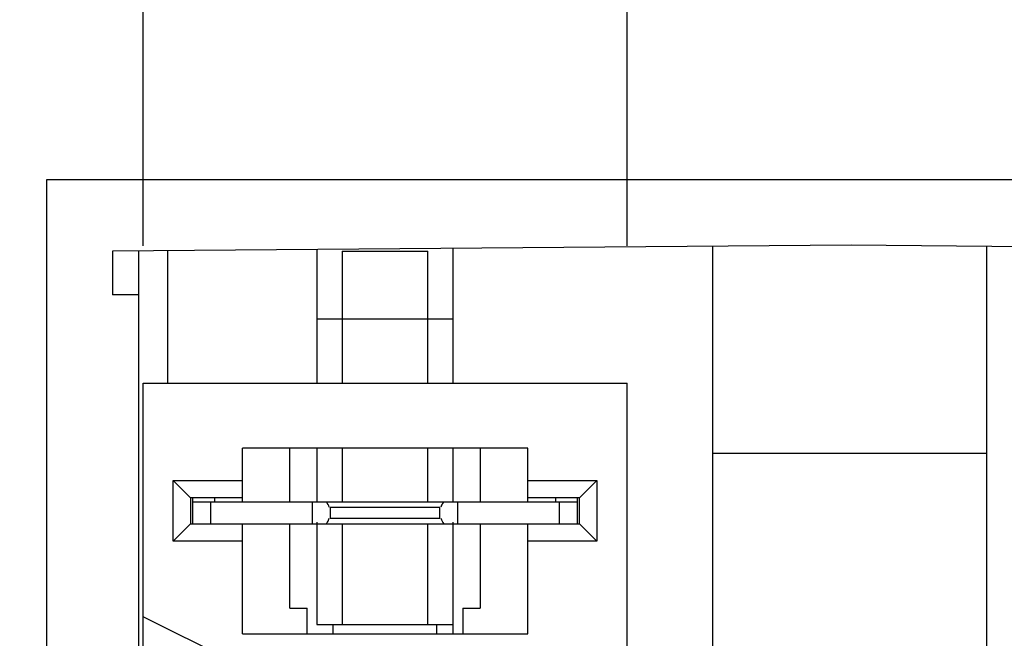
# Model space of a CAD drawing. Header units: inches. Extents: x 0 to 22, y 0 to 17.
# Tile 47 of 61: x 3.899 to 4.347, y 10.104 to 10.386. Entities that reach past the tile are written whole.
import ezdxf

# ---------------------------------------------------------------- set-up
doc = ezdxf.new("R2010")
doc.units = ezdxf.units.IN
doc.header["$LTSCALE"] = 1.21
doc.header["$MEASUREMENT"] = 0
doc.layers.get('0').update_dxf_attribs({"linetype": 'CONTINUOUS'})
doc.layers.add('DIMENSIONS', color=7, linetype='CONTINUOUS')
doc.styles.get("Standard").update_dxf_attribs({"font": 'txt', "width": 0.8})
doc.dimstyles.new('DIMSTYLE_1', dxfattribs={"dimtxt": 0.125, "dimasz": 0.18, "dimexe": 0.18, "dimexo": 0.0625, "dimgap": 0.09, "dimtad": 0, "dimtih": 1, "dimtoh": 1, "dimdec": 3, "dimzin": 4, "dimdsep": 46, "dimtxsty": 'STANDARD', "dimblk": '_FILLED', "dimblk1": '_FILLED', "dimblk2": '_FILLED', "dimcen": 0.09, "dimadec": 0, "dimazin": 0, "dimtp": 0.01, "dimtm": 0.01, "dimtfac": 1, "dimtdec": 3, "dimtofl": 0, "dimtmove": 0, "dimatfit": 3, "dimldrblk": '_FILLED', "dimfxl": 1, "dimtolj": 1, "dimtzin": 4, "dimarcsym": 0})

# ---------------------------------------------------------------- blocks, each defined once
blk = doc.blocks.new('*D4')
at = {"layer": 'DIMENSIONS', "color": 2, "linetype": 'CONTINUOUS'}
blk.add_line((4.59181, 10.28257), (4.59181, 11.65016), dxfattribs=at)
at = {"layer": 'DIMENSIONS', "color": 2, "linetype": 'CONTINUOUS', "insert": (4.52931, 11.71266), "char_height": 0.125, "width": 1.225, "attachment_point": 1, "rotation": 90, "line_spacing_factor": 0.9}
blk.add_mtext('.562{\\Ftxt.shx;\\W1.000000;\\H0.125000; }[14.28]', dxfattribs=at)
blk = doc.blocks.new('_FILLED')
at = {"color": 0, "linetype": 'BYBLOCK'}
blk.add_solid([(0, 0), (-1, 0.1736), (-1, -0.1736)], dxfattribs=at)
blk = doc.blocks.new('*D5')
at = {"layer": 'DIMENSIONS', "color": 2, "linetype": 'CONTINUOUS'}
blk.add_line((4.37134, 10.28257), (4.37134, 11.65016), dxfattribs=at)
at = {"layer": 'DIMENSIONS', "color": 2, "linetype": 'CONTINUOUS', "insert": (4.30884, 11.71266), "char_height": 0.125, "width": 1.125, "attachment_point": 1, "rotation": 90, "line_spacing_factor": 0.9}
blk.add_mtext('.342{\\Ftxt.shx;\\W1.000000;\\H0.125000; }[8.68]', dxfattribs=at)
blk = doc.blocks.new('*D6')
at = {"layer": 'DIMENSIONS', "color": 2, "linetype": 'CONTINUOUS'}
blk.add_line((4.17554, 10.28257), (4.17554, 11.65016), dxfattribs=at)
at = {"layer": 'DIMENSIONS', "color": 2, "linetype": 'CONTINUOUS', "insert": (4.11304, 11.71266), "char_height": 0.125, "width": 1.125, "attachment_point": 1, "rotation": 90, "line_spacing_factor": 0.9}
blk.add_mtext('.146{\\Ftxt.shx;\\W1.000000;\\H0.125000; }[3.71]', dxfattribs=at)
blk = doc.blocks.new('*D7')
at = {"layer": 'DIMENSIONS', "color": 2, "linetype": 'CONTINUOUS'}
for p, q in [((3.57582, 11.5461), (3.57582, 11.65016)), ((3.95507, 11.46477), (3.57582, 11.5461)), ((3.95507, 10.28257), (3.95507, 11.46477))]:
    blk.add_line(p, q, dxfattribs=at)
at = {"layer": 'DIMENSIONS', "color": 2, "linetype": 'CONTINUOUS', "insert": (3.51332, 11.71266), "char_height": 0.125, "width": 1.225, "attachment_point": 1, "rotation": 90, "line_spacing_factor": 0.9}
blk.add_mtext('-.075{\\Ftxt.shx;\\W1.000000;\\H0.125000; }[1.89]', dxfattribs=at)
blk = doc.blocks.new('*D13')
at = {"layer": 'DIMENSIONS', "color": 2, "linetype": 'CONTINUOUS'}
blk.add_line((3.89257, 10.22007), (3.4451, 10.22007), dxfattribs=at)
at = {"layer": 'DIMENSIONS', "color": 2, "linetype": 'CONTINUOUS', "insert": (3.3826, 10.28257), "char_height": 0.125, "width": 1.325, "attachment_point": 3, "line_spacing_factor": 0.9}
blk.add_mtext('-.871{\\Ftxt.shx;\\W1.000000;\\H0.125000; }[22.13]', dxfattribs=at)
blk = doc.blocks.new('*D14')
at = {"layer": 'DIMENSIONS', "color": 2, "linetype": 'CONTINUOUS'}
blk.add_line((3.96344, 7.38542), (3.4451, 7.38542), dxfattribs=at)
at = {"layer": 'DIMENSIONS', "color": 2, "linetype": 'CONTINUOUS', "insert": (3.3826, 7.44792), "char_height": 0.125, "width": 1.425, "attachment_point": 3, "line_spacing_factor": 0.9}
blk.add_mtext('-3.706{\\Ftxt.shx;\\W1.000000;\\H0.125000; }[94.13]', dxfattribs=at)
blk = doc.blocks.new('*D15')
at = {"layer": 'DIMENSIONS', "color": 2, "linetype": 'CONTINUOUS'}
blk.add_line((3.929, 6.86922), (3.4451, 6.86922), dxfattribs=at)
at = {"layer": 'DIMENSIONS', "color": 2, "linetype": 'CONTINUOUS', "insert": (3.3826, 6.93172), "char_height": 0.125, "width": 1.525, "attachment_point": 3, "line_spacing_factor": 0.9}
blk.add_mtext('-4.222{\\Ftxt.shx;\\W1.000000;\\H0.125000; }[107.24]', dxfattribs=at)
blk = doc.blocks.new('*D16')
at = {"layer": 'DIMENSIONS', "color": 2, "linetype": 'CONTINUOUS'}
blk.add_line((4.338, 6.26922), (3.4451, 6.26922), dxfattribs=at)
at = {"layer": 'DIMENSIONS', "color": 2, "linetype": 'CONTINUOUS', "insert": (3.3826, 6.33172), "char_height": 0.125, "width": 1.525, "attachment_point": 3, "line_spacing_factor": 0.9}
blk.add_mtext('-4.822{\\Ftxt.shx;\\W1.000000;\\H0.125000; }[122.48]', dxfattribs=at)
blk = doc.blocks.new('*D17')
at = {"layer": 'DIMENSIONS', "color": 2, "linetype": 'CONTINUOUS'}
for p, q in [((3.78079, 6.14777), (3.62016, 5.9959)), ((4.3261, 6.14777), (3.78079, 6.14777)), ((3.62016, 5.9959), (3.4451, 5.9959))]:
    blk.add_line(p, q, dxfattribs=at)
at = {"layer": 'DIMENSIONS', "color": 2, "linetype": 'CONTINUOUS', "insert": (3.3826, 6.0584), "char_height": 0.125, "width": 1.525, "attachment_point": 3, "line_spacing_factor": 0.9}
blk.add_mtext('-4.943{\\Ftxt.shx;\\W1.000000;\\H0.125000; }[125.56]', dxfattribs=at)

msp = doc.modelspace()

# ---------------------------------------------------------------- linework, layer by layer
at = {"color": 7, "linetype": 'CONTINUOUS'}
for p, q in [((3.9112, 7.0476), (3.9112, 10.31284)), ((3.9112, 10.31284), (4.644, 10.31284)), ((4.2776, 10.28284), (3.9412, 10.28011)), ((4.614, 10.27974), (4.2776, 10.28284)), ((3.9412, 10.28011), (3.9412, 10.26022)), ((3.9532, 7.08057), (3.9532, 10.28019)), ((3.96628, 10.28028), (3.96628, 10.22007)), ((4.03428, 10.28075), (4.03428, 10.22007)), ((4.04582, 10.28022), (4.04582, 10.22007)), ((4.04582, 10.28022), (4.08473, 10.28022)), ((4.08473, 10.22007), (4.08473, 10.28022)), ((4.09628, 10.22007), (4.09628, 10.28125)), ((4.21439, 10.28228), (4.21439, 7.07815)), ((4.33939, 7.07814), (4.33939, 10.2823)), ((3.9532, 10.26022), (3.9412, 10.26022)), ((3.95507, 7.38542), (3.95507, 10.22007)), ((3.95507, 10.22007), (4.17554, 10.22007)), ((4.17554, 7.38542), (4.17554, 10.22007)), ((4.00035, 10.16609), (4.00035, 10.19054)), ((4.13027, 10.19054), (4.00035, 10.19054)), ((4.022, 10.16609), (4.022, 10.19054)), ((4.03428, 10.19054), (4.03428, 10.16609)), ((4.04582, 10.19054), (4.04582, 10.16609)), ((4.08473, 10.16609), (4.08473, 10.19054)), ((4.09628, 10.16609), (4.09628, 10.19054)), ((4.10862, 10.19054), (4.10862, 10.16609)), ((4.13027, 10.16609), (4.13027, 10.19054)), ((4.21439, 10.18822), (4.33939, 10.18822)), ((3.96885, 10.14822), (3.96885, 10.17578)), ((3.96885, 10.17578), (3.97673, 10.1679)), ((3.96885, 10.17578), (4.00035, 10.17578)), ((4.13027, 10.17578), (4.16176, 10.17578)), ((4.16176, 10.17578), (4.15389, 10.1679)), ((4.16176, 10.17578), (4.16176, 10.14822)), ((3.97673, 10.1679), (3.97673, 10.15609)), ((4.00035, 10.1679), (3.97673, 10.1679)), ((3.97781, 10.15609), (3.97781, 10.1679)), ((3.97781, 10.16609), (4.15281, 10.16609)), ((3.98771, 10.16609), (3.98771, 10.1679)), ((4.15389, 10.1679), (4.13027, 10.1679)), ((4.14291, 10.1679), (4.14291, 10.16609)), ((4.15281, 10.1679), (4.15281, 10.15609)), ((4.15389, 10.15609), (4.15389, 10.1679)), ((4.04013, 10.16359), (4.09031, 10.16359)), ((4.04031, 10.16359), (4.04031, 10.15859)), ((4.09031, 10.15859), (4.09031, 10.16359)), ((4.04026, 10.15859), (4.09031, 10.15859)), ((3.96885, 10.14822), (3.97673, 10.15609)), ((3.97673, 10.15609), (4.15389, 10.15609)), ((4.00035, 10.1059), (4.00035, 10.15609)), ((4.022, 10.11771), (4.022, 10.15609)), ((4.03428, 10.15672), (4.03428, 10.11022)), ((4.04582, 10.15609), (4.04582, 10.11022)), ((4.08473, 10.11022), (4.08473, 10.15609)), ((4.09628, 10.1059), (4.09628, 10.15672)), ((4.10862, 10.15609), (4.10862, 10.11771)), ((4.13027, 10.1059), (4.13027, 10.15609)), ((4.16176, 10.14822), (4.15389, 10.15609)), ((4.00035, 10.14822), (3.96885, 10.14822)), ((4.16176, 10.14822), (4.13027, 10.14822)), ((4.022, 10.11771), (4.02988, 10.11771)), ((4.02988, 10.1059), (4.02988, 10.11771)), ((4.10074, 10.11771), (4.10074, 10.1059)), ((4.10074, 10.11771), (4.10862, 10.11771)), ((3.99444, 10.09408), (3.95507, 10.11377)), ((4.03428, 10.11022), (4.09628, 10.11022)), ((4.04169, 10.1059), (4.04169, 10.11022)), ((4.08893, 10.1059), (4.08893, 10.11022)), ((4.00035, 10.1059), (4.13027, 10.1059))]:
    msp.add_line(p, q, dxfattribs=at)
at = {"color": 9, "linetype": 'CONTINUOUS'}
for p, q in [((4.09628, 10.24922), (4.03428, 10.24922)), ((3.98581, 10.16609), (3.98581, 10.15609)), ((4.03231, 10.15609), (4.03231, 10.16609)), ((4.09831, 10.16609), (4.09831, 10.15609)), ((4.14481, 10.15609), (4.14481, 10.16609))]:
    msp.add_line(p, q, dxfattribs=at)
at = {"color": 7, "linetype": 'CONTINUOUS'}
for centre, major_axis, start_param, end_param in [((4.03231, 10.16109), (0, 0.008), -1.252973, -0.895665), ((4.09831, 10.16109), (0, 0.008), 0.895665, 1.010496), ((4.09831, 10.16109), (0.008, 0), 2.581293, 2.823769), ((4.03231, 10.16109), (0.008, 0), -0.5603, -0.317824), ((4.09831, 10.16109), (0, 0.008), -4.394565, -4.037257), ((4.03231, 10.16109), (0, 0.008), -2.245928, -2.131096)]:
    msp.add_ellipse(centre, major_axis=major_axis, ratio=1, start_param=start_param, end_param=end_param, dxfattribs=at)

# ---------------------------------------------------------------- dimensions: what is measured, and where the dimension line sits
at = {"layer": 'DIMENSIONS', "color": 2, "linetype": 'CONTINUOUS'}
for feature_location, offset, origin, picture, middle in [((3.9550720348, 10.2825688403), (-0.3792473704, 1.3675931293), (4.029598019, 10.2200688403), '*D7', (3.5758246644, 12.3251619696)), ((3.929, 6.86922), (-0.4839, 0), (3.9915, 11.09122), '*D15', (2.3701, 6.86922)), ((4.338, 6.26922), (-0.8929, 0), (4.4005, 11.09122), '*D16', (2.3701, 6.26922)), ((4.3261, 6.14777), (-0.881, -0.15188), (4.3886, 11.09122), '*D17', (2.3701, 5.9959)), ((3.96344, 7.38542), (-0.51834, 0), (4.02594, 11.09122), '*D14', (2.4201, 7.38542)), ((3.89257, 10.22007), (-0.44747, 0), (3.95507, 11.09122), '*D13', (2.5201, 10.22007))]:
    dim = msp.add_ordinate_dim(feature_location=feature_location, offset=offset, dtype=0, origin=origin, text='-<>', dimstyle='DIMSTYLE_1', dxfattribs=at)
    dim.commit()
    dim.dimension.update_dxf_attribs({"geometry": picture, "text_midpoint": middle})
for feature_location, picture, middle in [((4.59181, 10.28257), '*D4', (4.59181, 12.32516)), ((4.37134, 10.28257), '*D5', (4.37134, 12.27516)), ((4.17554, 10.28257), '*D6', (4.17554, 12.27516))]:
    dim = msp.add_ordinate_dim(feature_location=feature_location, offset=(0, 1.36759), dtype=1, origin=(4.0296, 10.22007), dimstyle='DIMSTYLE_1', dxfattribs=at)
    dim.commit()
    dim.dimension.update_dxf_attribs({"geometry": picture, "text_midpoint": middle})

doc.saveas('drawing.dxf')
